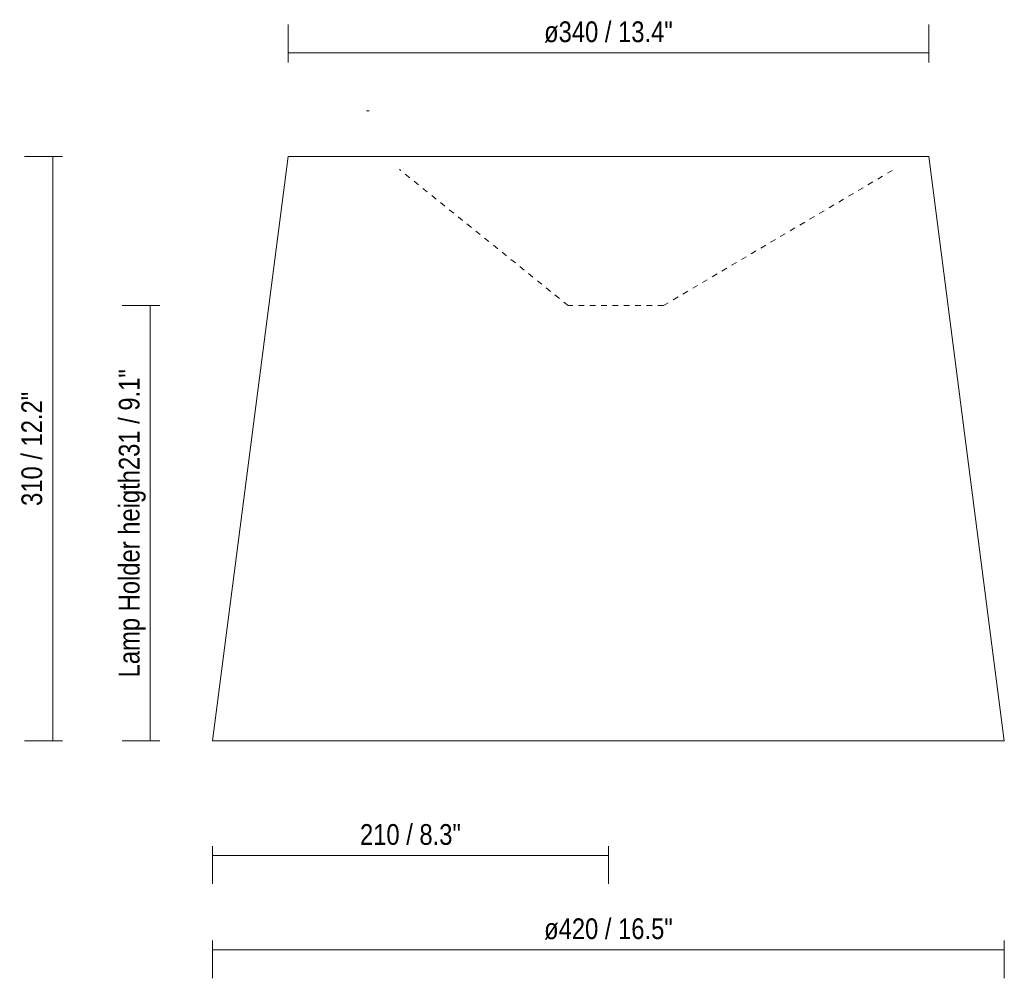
# Model space of a CAD drawing. Header units: millimetres. Extents: x 6196 to 7745, y -4131 to 6742.
# Tile 2 of 3: x 6196 to 6719, y -249 to 260. Entities that reach past the tile are written whole.
import ezdxf

# ---------------------------------------------------------------- set-up
doc = ezdxf.new("R2010")
doc.units = ezdxf.units.MM
doc.linetypes.add('Dash', pattern=[6, 3, -3])
for name, color, linetype, lineweight in [('Cotas', 7, 'Continuous', 9), ('Cotas-5', 7, 'Continuous', 9), ('Lighthing Fixture Detail Wide Black', 7, 'Continuous', 20)]:
    doc.layers.add(name, color=color, linetype=linetype, lineweight=lineweight)
doc.layers.add('Lighthing Fixture Dim Grey Dash', color=7, linetype='Dash', lineweight=9, true_color=0xd2d2d2)
doc.styles.add('Arial Narrow', font='Arialn.ttf', dxfattribs={"height": 11})
doc.dimstyles.new('FARO_-_2_2mm_Arial_Narrow_mm_Inch_Left', dxfattribs={"dimscale": 304.8, "dimtxt": 11.257741, "dimasz": 0, "dimexe": 0.049213, "dimexo": 0.0625, "dimgap": 0.008202, "dimtad": 1, "dimdec": 0, "dimzin": 0, "dimdsep": 46, "dimtxsty": 'Arial Narrow', "dimblk1": 'NONE', "dimblk2": 'NONE', "dimsah": 1, "dimcen": 0.09, "dimadec": 0, "dimazin": 0, "dimtfac": 1, "dimtdec": 4, "dimtix": 1, "dimtmove": 0, "dimatfit": 3, "dimfxl": 0.016404, "dimfxlon": 1, "dimtvp": 1, "dimtolj": 1, "dimtzin": 0, "dimarcsym": 2})

# ---------------------------------------------------------------- blocks, each defined once
blk = doc.blocks.new('DIMBLOCK1-Alzado_PDF')
at = {"layer": 'Cotas-5', "color": 251, "true_color": 0x5b5b5b, "transparency": 16777216}
for p, q in [((6338.78, 237.8), (6338.78, 257.8)), ((6678.78, 237.8), (6678.78, 257.8)), ((6338.78, 242.8), (6678.78, 242.8)), ((6338.78, 242.8), (6338.78, 237.8)), ((6678.78, 242.8), (6678.78, 237.8))]:
    blk.add_line(p, q, dxfattribs=at)
at = {"layer": 'Cotas-5', "color": 0, "transparency": 16777216, "insert": (6474.65, 259.52), "char_height": 11, "width": 81.9135, "attachment_point": 1, "line_spacing_factor": 0.974696, "style": 'Arial Narrow'}
blk.add_mtext('ø340 / 13.4"', dxfattribs=at)
blk = doc.blocks.new('_None')
blk = doc.blocks.new('DIMBLOCK2-Alzado_PDF')
at = {"layer": 'Cotas-5', "color": 251, "true_color": 0x5b5b5b, "transparency": 16777216}
for p, q in [((6298.78, -228.07), (6298.78, -248.07)), ((6298.78, -233.07), (6298.78, -228.07)), ((6718.78, -228.07), (6718.78, -248.07)), ((6718.78, -233.07), (6718.78, -228.07)), ((6298.78, -233.07), (6718.78, -233.07))]:
    blk.add_line(p, q, dxfattribs=at)
at = {"layer": 'Cotas-5', "color": 0, "transparency": 16777216, "insert": (6474.65, -216.36), "char_height": 11, "width": 81.9135, "attachment_point": 1, "line_spacing_factor": 0.974696, "style": 'Arial Narrow'}
blk.add_mtext('ø420 / 16.5"', dxfattribs=at)
blk = doc.blocks.new('DIMBLOCK3-Alzado_PDF')
at = {"layer": 'Cotas-5', "color": 251, "true_color": 0x5b5b5b, "transparency": 16777216}
for p, q in [((6298.78, -178.07), (6298.78, -198.07)), ((6298.78, -183.07), (6298.78, -178.07)), ((6508.78, -178.07), (6508.78, -198.07)), ((6508.78, -183.07), (6508.78, -178.07)), ((6298.78, -183.07), (6508.78, -183.07))]:
    blk.add_line(p, q, dxfattribs=at)
at = {"layer": 'Cotas-5', "color": 0, "transparency": 16777216, "insert": (6376.97, -166.36), "char_height": 11, "width": 64.3299, "attachment_point": 1, "line_spacing_factor": 0.974696, "style": 'Arial Narrow'}
blk.add_mtext('210 / 8.3"', dxfattribs=at)
blk = doc.blocks.new('DIMBLOCK4-Alzado_PDF')
at = {"layer": 'Cotas-5', "color": 251, "true_color": 0x5b5b5b, "transparency": 16777216}
for p, q in [((6270.73, 108.76), (6250.73, 108.76)), ((6265.73, -122.24), (6265.73, 108.76)), ((6265.73, 108.76), (6270.73, 108.76)), ((6270.73, -122.24), (6250.73, -122.24)), ((6265.73, -122.24), (6270.73, -122.24))]:
    blk.add_line(p, q, dxfattribs=at)
at = {"layer": 'Cotas-5', "color": 0, "transparency": 16777216, "insert": (6249.01, -88.49), "char_height": 11, "width": 196.2063, "attachment_point": 1, "rotation": 90, "line_spacing_factor": 0.974696, "style": 'Arial Narrow'}
blk.add_mtext('Lamp Holder heigth231 / 9.1"', dxfattribs=at)
blk = doc.blocks.new('DIMBLOCK5-Alzado_PDF')
at = {"layer": 'Cotas-5', "color": 251, "true_color": 0x5b5b5b, "transparency": 16777216}
for p, q in [((6219.07, 187.76), (6199.07, 187.76)), ((6214.07, -122.24), (6214.07, 187.76)), ((6214.07, 187.76), (6219.07, 187.76)), ((6219.07, -122.24), (6199.07, -122.24)), ((6214.07, -122.24), (6219.07, -122.24))]:
    blk.add_line(p, q, dxfattribs=at)
at = {"layer": 'Cotas-5', "color": 0, "transparency": 16777216, "insert": (6197.36, 2.47), "char_height": 11, "width": 72.6928, "attachment_point": 1, "rotation": 90, "line_spacing_factor": 0.974696, "style": 'Arial Narrow'}
blk.add_mtext('310 / 12.2"', dxfattribs=at)

msp = doc.modelspace()

# ---------------------------------------------------------------- linework, layer by layer
at = {"layer": 'Lighthing Fixture Detail Wide Black'}
for p, q in [((6380.43, 211.99), (6381.78, 211.99)), ((6338.78, 187.76), (6298.78, -122.24)), ((6678.78, 187.76), (6338.78, 187.76)), ((6718.78, -122.24), (6678.78, 187.76)), ((6298.78, -122.24), (6718.78, -122.24)), ((6508.78, -122.24), (6718.78, -122.24))]:
    msp.add_line(p, q, dxfattribs=at)
at = {"layer": 'Lighthing Fixture Dim Grey Dash'}
for p, q in [((6487.41, 108.76), (6397.9, 180.96)), ((6537.96, 108.76), (6661.02, 181.43)), ((6537.96, 108.76), (6487.41, 108.76))]:
    msp.add_line(p, q, dxfattribs=at)

# ---------------------------------------------------------------- dimensions: what is measured, and where the dimension line sits
at = {"layer": 'Cotas', "color": 251, "true_color": 0x5b5b5b}
for base, p1, p2, override, picture, middle in [((6678.78, 242.8), (6338.78, 237.8), (6678.78, 237.8), {"dimpost": '<>', "dimfxl": 340}, 'DIMBLOCK1-Alzado_PDF', (6508.78, 252.42)), ((6718.78, -233.07), (6298.78, -228.07), (6718.78, -228.07), {"dimpost": '<>', "dimfxl": 420}, 'DIMBLOCK2-Alzado_PDF', (6508.78, -223.45))]:
    dim = msp.add_linear_dim(base=base, p1=p1, p2=p2, text='ø<>', dimstyle='FARO_-_2_2mm_Arial_Narrow_mm_Inch_Left', override=override, dxfattribs=at)
    dim.commit()
    dim.dimension.update_dxf_attribs({"geometry": picture, "text_midpoint": middle})
dim = msp.add_linear_dim(base=(6214.07, 187.76), p1=(6219.07, -122.24), p2=(6219.07, 187.76), angle=90, dimstyle='FARO_-_2_2mm_Arial_Narrow_mm_Inch_Left', override={"dimpost": '<>', "dimfxl": 310}, dxfattribs=at)
dim.commit()
dim.dimension.update_dxf_attribs({"geometry": 'DIMBLOCK5-Alzado_PDF', "text_midpoint": (6204.45, 32.76)})
dim = msp.add_linear_dim(base=(6265.73, 108.76), p1=(6270.73, -122.24), p2=(6270.73, 108.76), angle=90, text='Lamp Holder heigth<>', dimstyle='FARO_-_2_2mm_Arial_Narrow_mm_Inch_Left', override={"dimpost": '<>', "dimfxl": 231}, dxfattribs=at)
dim.commit()
dim.dimension.update_dxf_attribs({"geometry": 'DIMBLOCK4-Alzado_PDF', "text_midpoint": (6256.02, -6.74)})
dim = msp.add_linear_dim(base=(6508.78, -183.07), p1=(6298.78, -178.07), p2=(6508.78, -178.07), dimstyle='FARO_-_2_2mm_Arial_Narrow_mm_Inch_Left', override={"dimpost": '<>', "dimfxl": 210}, dxfattribs=at)
dim.commit()
dim.dimension.update_dxf_attribs({"geometry": 'DIMBLOCK3-Alzado_PDF', "text_midpoint": (6403.78, -173.45)})

doc.saveas('drawing.dxf')
